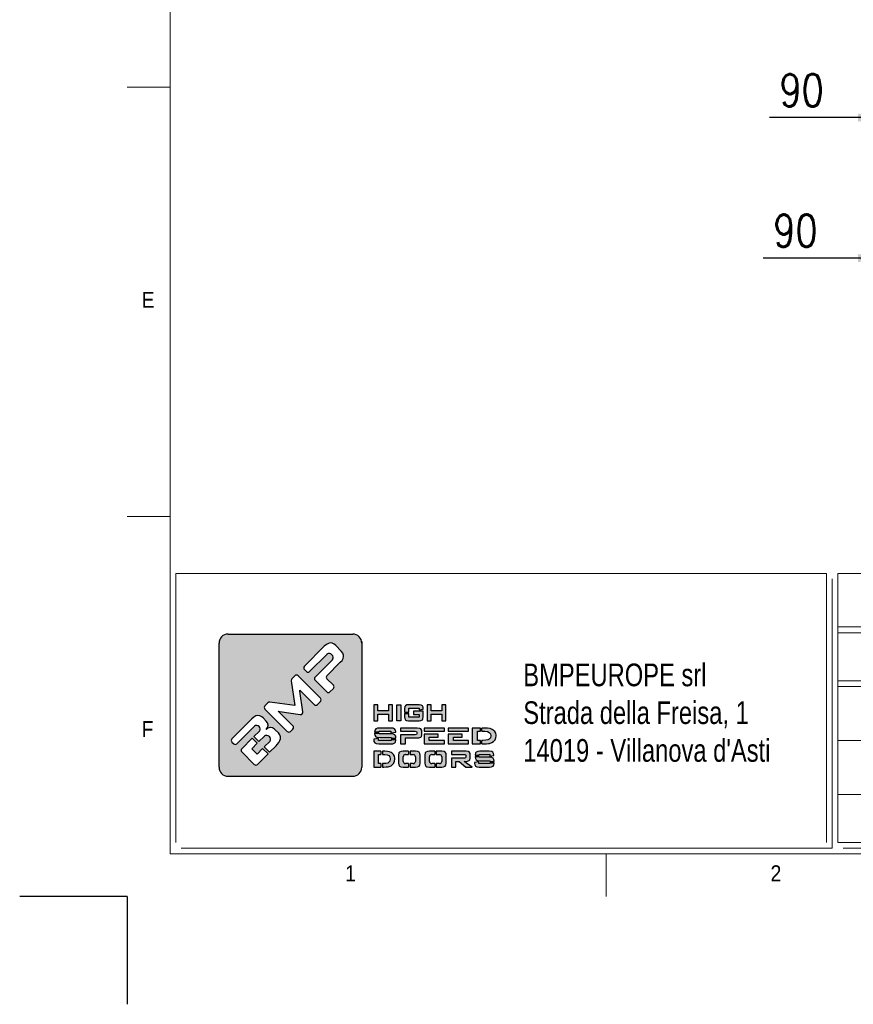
# Model space of a CAD drawing. Header units: millimetres. Extents: x 106533 to 120455, y 95328 to 100331.
# Tile 5 of 8: x 113495 to 115044, y 95329 to 97158. Entities that reach past the tile are written whole.
import ezdxf

# ---------------------------------------------------------------- set-up
doc = ezdxf.new("R2010")
doc.units = ezdxf.units.MM
doc.layers.add('FORMAT', color=7, linetype='Continuous')
doc.styles.add('Compilazione 1', font='romans.shx', dxfattribs={"width": 0.75, "height": 480})
doc.styles.add('NYIP', font='romans.shx', dxfattribs={"width": 0.8})
doc.styles.add('SLDTEXTSTYLE0', font='GOTHIC.TTF', dxfattribs={"width": 0.913})
doc.dimstyles.new('STANDARD35', dxfattribs={"dimscale": 35, "dimtxt": 2, "dimasz": 1.5, "dimexe": 1, "dimexo": 1, "dimgap": 0.7, "dimtad": 1, "dimdec": 0, "dimdsep": 46, "dimtxsty": 'NYIP', "dimcen": 0, "dimclrd": 1, "dimclre": 1, "dimclrt": 2, "dimadec": 0, "dimazin": 0, "dimtfac": 1, "dimtdec": 0, "dimtix": 1, "dimtmove": 0, "dimatfit": 3, "dimfxl": 0, "dimtvp": 1, "dimtolj": 1, "dimtzin": 0, "dimarcsym": 0})

# ---------------------------------------------------------------- blocks, each defined once
blk = doc.blocks.new('A$C7C9C4F3F')
at = {"color": 7, "lineweight": 5}
blk.add_line((0, 1765.8), (199.3, 1765.8), dxfattribs=at)
at = {"layer": 'FORMAT', "color": 7, "lineweight": 5}
for p, q in [((199.3, 11304.4), (199.3, 199.3)), ((0, 3758.8), (199.3, 3758.8)), ((199.3, 199.3), (16199.3, 199.3)), ((2224.2, 0), (2224.2, 199.3))]:
    blk.add_line(p, q, dxfattribs=at)
at = {"color": 7, "lineweight": 5, "char_height": 73.8, "attachment_point": 1, "style": 'SLDTEXTSTYLE0'}
for s, insert in [('E', (66.4, 2808)), ('1', (1011.8, 145.3)), ('2', (2988.2, 145.3))]:
    blk.add_mtext(s, dxfattribs=dict(at, insert=insert))
at = {"layer": 'FORMAT', "color": 7, "lineweight": 5, "insert": (66.4, 815), "char_height": 73.8, "attachment_point": 1, "style": 'SLDTEXTSTYLE0'}
blk.add_mtext('F', dxfattribs=at)
blk = doc.blocks.new('*D314')
at = {"color": 7, "lineweight": -2}
for p, q in [((115098.2, 97178.2), (115098.2, 96946.2)), ((115188.2, 97178.2), (115188.2, 96946.2)), ((115098.2, 96976.2), (114888.5, 96976.2)), ((115053.2, 96976.2), (115008.2, 96976.2)), ((115098.2, 96976.2), (115188.2, 96976.2)), ((115233.2, 96976.2), (115278.2, 96976.2))]:
    blk.add_line(p, q, dxfattribs=at)
at = {"color": 7}
for points in [[(115053.2, 96968.7), (115053.2, 96983.7), (115098.2, 96976.2)], [(115233.2, 96983.7), (115233.2, 96968.7), (115188.2, 96976.2)]]:
    blk.add_solid(points, dxfattribs=at)
at = {"layer": 'Defpoints', "color": 0}
for p in [(115098.2, 97208.2), (115188.2, 97208.2), (115188.2, 96976.2)]:
    blk.add_point(p, dxfattribs=at)
at = {"color": 7, "lineweight": 0, "insert": (114948.4, 97027.2), "char_height": 60, "attachment_point": 5, "style": 'NYIP'}
blk.add_mtext('\\A1;90', dxfattribs=at)
blk = doc.blocks.new('*D324')
at = {"color": 7, "lineweight": -2}
for p, q in [((115098.2, 96614.8), (115098.2, 96745.3)), ((115188.2, 96602.8), (115188.2, 96745.3)), ((115098.2, 96715.3), (114877.1, 96715.3)), ((115053.2, 96715.3), (115008.2, 96715.3)), ((115188.2, 96715.3), (115098.2, 96715.3)), ((115233.2, 96715.3), (115278.2, 96715.3))]:
    blk.add_line(p, q, dxfattribs=at)
at = {"color": 7}
for points in [[(115053.2, 96707.8), (115053.2, 96722.8), (115098.2, 96715.3)], [(115233.2, 96722.8), (115233.2, 96707.8), (115188.2, 96715.3)]]:
    blk.add_solid(points, dxfattribs=at)
at = {"layer": 'Defpoints', "color": 0}
for p in [(115098.2, 96715.3), (115098.2, 96584.8), (115188.2, 96572.8)]:
    blk.add_point(p, dxfattribs=at)
at = {"color": 7, "lineweight": 0, "insert": (114936.9, 96766.3), "char_height": 60, "attachment_point": 5, "style": 'NYIP'}
blk.add_mtext('\\A1;90', dxfattribs=at)

msp = doc.modelspace()

# ---------------------------------------------------------------- hatches: boundary and pattern name
at = {"linetype": 'Continuous'}
h = msp.add_hatch(color=256, dxfattribs=at)
h.set_gradient(color1=(8, 89, 3), color2=(8, 89, 2), one_color=1)
h.paths.add_polyline_path([(114131.1, 95769.6), (114131.1, 96000.1, 0.414214), (114114.3, 96016.9), (113882.6, 96016.9, 0.414214), (113865.8, 96000.1), (113865.8, 95769.6, 0.414214), (113882.6, 95752.7), (114114.3, 95752.7, 0.414214)])
h.paths.add_polyline_path([(114188.4, 95856.1), (114188.4, 95885.6), (114180.7, 95885.6), (114180.7, 95874.6), (114161.2, 95874.6), (114161.2, 95885.6), (114153.4, 95885.6), (114153.4, 95856.1), (114161.2, 95856.1), (114161.2, 95868.3), (114180.7, 95868.3), (114180.7, 95856.1)])
h.paths.add_polyline_path([(114203.9, 95856.1), (114203.9, 95885.6), (114196.2, 95885.6), (114196.2, 95856.1)])
h.paths.add_polyline_path([(114218.3, 95862.6), (114218.3, 95869.7), (114210.6, 95869.7), (114210.6, 95863.4), (114210.9, 95860.4), (114212.2, 95857.7), (114214.1, 95856.6), (114218.2, 95856.1), (114237.7, 95856.1), (114241, 95856.4), (114243.7, 95857.7), (114244.7, 95859.4), (114245.3, 95863.4), (114245.3, 95873.7), (114227, 95873.7), (114227, 95867.8), (114237.8, 95867.8), (114237.8, 95862.6)])
h.paths.add_polyline_path([(114245.3, 95878.6), (114245.1, 95881.2), (114243.7, 95884), (114241.7, 95885), (114237.7, 95885.6), (114218.2, 95885.6), (114214.9, 95885.3), (114212.2, 95884), (114211.1, 95882.3), (114210.6, 95878.3), (114210.6, 95872.2), (114218.3, 95872.2), (114218.3, 95879.4), (114237.8, 95879.4), (114237.8, 95876.3), (114245.3, 95877.5)])
h.paths.add_polyline_path([(114260.3, 95874.6), (114260.3, 95885.6), (114252.5, 95885.6), (114252.5, 95856.1), (114260.3, 95856.1), (114260.3, 95868.3), (114279.8, 95868.3), (114279.8, 95856.1), (114287.5, 95856.1), (114287.5, 95885.6), (114279.8, 95885.6), (114279.8, 95874.6)])
h.paths.add_polyline_path([(114193.7, 95838.2), (114191.9, 95841), (114189.6, 95842), (114184.5, 95842.5), (114164.4, 95842.5), (114160.3, 95842.2), (114157, 95840.9), (114155.7, 95839.2), (114154.9, 95835.3), (114154.9, 95835.2), (114163.5, 95835.2), (114163.5, 95836.4), (114185.3, 95836.4), (114185.3, 95833.3), (114194.1, 95834.7), (114194.1, 95835.7)])
h.paths.add_polyline_path([(114192.4, 95829.9), (114190, 95830.9), (114185, 95831.4), (114163.5, 95831.4), (114163.5, 95832.7), (114154.9, 95832.7), (114154.9, 95832.1), (114155.3, 95829.2), (114157, 95826.4), (114159.3, 95825.4), (114164.4, 95824.9), (114185.8, 95824.9), (114185.8, 95823.4), (114194.4, 95823.4), (114194.4, 95824.2), (114194.1, 95827.1)])
h.paths.add_polyline_path([(114193.7, 95816.4), (114194.4, 95820.3), (114194.4, 95820.9), (114185.8, 95820.9), (114185.8, 95819.5), (114162.2, 95819.5), (114162.2, 95822.8), (114153.4, 95821.5), (114153.4, 95820.3), (114153.8, 95817.4), (114155.5, 95814.7), (114157.9, 95813.6), (114163, 95813), (114185, 95813), (114189, 95813.4), (114192.4, 95814.7)])
h.paths.add_polyline_path([(114212.6, 95813), (114212.6, 95824.1), (114234.1, 95824.1), (114237, 95824.3), (114240.7, 95825.6), (114241.8, 95826.6), (114242.9, 95830.1), (114242.9, 95836.4), (114242.7, 95838.1), (114240.7, 95841.1), (114239, 95841.9), (114234.1, 95842.5), (114203.2, 95842.5), (114203.2, 95836.5), (114230.4, 95836.5), (114232.9, 95836.2), (114233.5, 95834.8), (114233.5, 95831.8), (114232.9, 95830.5), (114230.4, 95830.1), (114203.2, 95830.1), (114203.2, 95813)])
h.paths.add_polyline_path([(114285, 95813), (114285, 95819.5), (114256.6, 95819.5), (114256.6, 95825.5), (114273, 95825.5), (114273, 95831.3), (114247, 95831.3), (114247, 95813)])
h.paths.add_polyline_path([(114329.7, 95813), (114329.7, 95819.5), (114301.3, 95819.5), (114301.3, 95825.5), (114317.6, 95825.5), (114317.6, 95831.3), (114291.6, 95831.3), (114291.6, 95813)])
h.paths.add_polyline_path([(114351.7, 95813), (114351.7, 95819.5), (114346, 95819.5), (114346, 95836.4), (114351.7, 95836.4), (114351.7, 95842.5), (114336.3, 95842.5), (114336.3, 95813)])
h.paths.add_polyline_path([(114372.6, 95815.3), (114376, 95817.6), (114378.7, 95820.6), (114378.9, 95820.8), (114380.3, 95824.2), (114380.8, 95827.9), (114380.7, 95829.4), (114379.9, 95833.1), (114378.1, 95836.2), (114375.3, 95838.7), (114373.2, 95839.9), (114369.4, 95841.4), (114364.9, 95842.2), (114359.9, 95842.5), (114354.2, 95842.5), (114354.2, 95836.4), (114359.9, 95836.4), (114364.6, 95835.9), (114368.1, 95834.3), (114370.1, 95831.8), (114370.9, 95828.1), (114370.9, 95827.7), (114370, 95824), (114367.6, 95821.5), (114365.6, 95820.6), (114361.5, 95819.7), (114356, 95819.5), (114354.2, 95819.5), (114354.2, 95813), (114357.7, 95813), (114362.6, 95813.2), (114366.7, 95813.6), (114368.6, 95814)])
h.paths.add_polyline_path([(114329.3, 95836.6), (114329.3, 95842.5), (114291.6, 95842.5), (114291.6, 95836.6)])
h.paths.add_polyline_path([(114284.6, 95836.6), (114284.6, 95842.5), (114247, 95842.5), (114247, 95836.6)])
h.paths.add_polyline_path([(114166.8, 95793.2), (114166.8, 95799.4), (114153.4, 95799.4), (114153.4, 95770), (114166.8, 95770), (114166.8, 95776.4), (114162, 95776.4), (114162, 95793.2)])
h.paths.add_polyline_path([(114182.6, 95798.3), (114178.7, 95799.1), (114174.2, 95799.4), (114169.4, 95799.4), (114169.4, 95793.2), (114174.2, 95793.2), (114178.3, 95792.7), (114181.5, 95791.2), (114183.2, 95788.7), (114183.9, 95785), (114183.9, 95784.7), (114183.1, 95780.9), (114180.9, 95778.4), (114179.2, 95777.5), (114175.6, 95776.7), (114170.7, 95776.4), (114169.4, 95776.4), (114169.4, 95770), (114172.3, 95770), (114176.6, 95770.1), (114180.2, 95770.5), (114181.8, 95770.8), (114185.4, 95772.2), (114188.4, 95774.5), (114190.7, 95777.4), (114190.9, 95777.8), (114192.2, 95781.1), (114192.6, 95784.8), (114192.6, 95786.3), (114191.8, 95789.9), (114190.2, 95793), (114187.8, 95795.6), (114185.9, 95796.9)])
h.paths.add_polyline_path([(114218.2, 95793.2), (114218.2, 95799.4), (114208, 95799.4), (114204.4, 95799.1), (114201.4, 95797.8), (114200.2, 95796.1), (114199.6, 95792.1), (114199.6, 95777.2), (114199.9, 95774.3), (114201.4, 95771.5), (114203.5, 95770.5), (114208, 95770), (114218.2, 95770), (114218.2, 95776.4), (114212.3, 95776.4, -0.414214), (114208.1, 95780.6), (114208.1, 95789, -0.414214), (114212.3, 95793.2)])
h.paths.add_polyline_path([(114239, 95795.1), (114237.5, 95797.8), (114235.4, 95798.9), (114230.9, 95799.4), (114220.7, 95799.4), (114220.7, 95793.2), (114226.6, 95793.2, -0.414214), (114230.8, 95789), (114230.8, 95780.6, -0.414214), (114226.6, 95776.4), (114220.7, 95776.4), (114220.7, 95770), (114230.9, 95770), (114234.5, 95770.2), (114237.5, 95771.5), (114238.7, 95773.2), (114239.3, 95777.2), (114239.3, 95792.1)])
h.paths.add_polyline_path([(114266.9, 95793.2), (114266.9, 95799.4), (114256.7, 95799.4), (114253.1, 95799.1), (114250.1, 95797.8), (114249, 95796.1), (114248.3, 95792.1), (114248.3, 95777.2), (114248.6, 95774.3), (114250.1, 95771.5), (114252.2, 95770.5), (114256.7, 95770), (114266.9, 95770), (114266.9, 95776.4), (114261, 95776.4, -0.414214), (114256.8, 95780.6), (114256.8, 95789, -0.414214), (114261, 95793.2)])
h.paths.add_polyline_path([(114287.7, 95795.1), (114286.2, 95797.8), (114284.1, 95798.9), (114279.6, 95799.4), (114269.5, 95799.4), (114269.5, 95793.2), (114275.4, 95793.2, -0.414214), (114279.6, 95789), (114279.6, 95780.6, -0.414214), (114275.4, 95776.4), (114269.5, 95776.4), (114269.5, 95770), (114279.6, 95770), (114283.2, 95770.2), (114286.2, 95771.5), (114287.4, 95773.2), (114288, 95777.2), (114288, 95792.1)])
h.paths.add_polyline_path([(114332.5, 95795.1), (114330.8, 95798), (114329.2, 95798.8), (114325, 95799.4), (114297.7, 95799.4), (114297.7, 95793.4), (114321.8, 95793.4), (114323.9, 95793), (114324.5, 95791.7), (114324.5, 95788.3), (114323.9, 95786.9), (114321.8, 95786.6), (114297.7, 95786.6), (114297.7, 95770), (114306.1, 95770), (114306.1, 95780.6), (114312.1, 95780.6), (114324.7, 95770), (114336, 95770), (114321.6, 95780.6), (114325, 95780.6), (114327.5, 95780.8), (114330.8, 95782.1), (114331.7, 95783.1), (114332.6, 95786.7), (114332.6, 95793.4)])
h.paths.add_polyline_path([(114349.5, 95792.1), (114349.5, 95793.4), (114368.8, 95793.4), (114368.8, 95790.1), (114376.4, 95791.6), (114376.4, 95792.6), (114376.1, 95795.1), (114374.6, 95797.8), (114372.5, 95798.9), (114368.1, 95799.4), (114350.3, 95799.4), (114346.7, 95799.1), (114343.8, 95797.8), (114342.6, 95796.1), (114342, 95792.1), (114342, 95792.1)])
h.paths.add_polyline_path([(114372.9, 95787.8), (114368.4, 95788.4), (114349.5, 95788.4), (114349.5, 95789.6), (114342, 95789.6), (114342, 95789), (114342.3, 95786.1), (114343.8, 95783.4), (114345.8, 95782.3), (114350.3, 95781.7), (114369.2, 95781.7), (114369.2, 95780.3), (114376.8, 95780.3), (114376.8, 95781.1), (114376.5, 95784), (114375, 95786.7)])
h.paths.add_polyline_path([(114376.2, 95773.2), (114376.8, 95777.2), (114376.8, 95777.8), (114369.2, 95777.8), (114369.2, 95776.4), (114348.4, 95776.4), (114348.4, 95779.7), (114340.7, 95778.4), (114340.7, 95777.2), (114341, 95774.3), (114342.5, 95771.5), (114344.6, 95770.5), (114349.1, 95770), (114368.4, 95770), (114372, 95770.2), (114375, 95771.5)])
h.paths.add_polyline_path([(113889.8, 95822.5), (113927, 95859.6), (113930.8, 95862.9), (113934.4, 95864.9), (113937.9, 95865.8), (113941.7, 95865.3), (113945.4, 95863.3), (113948, 95861.1), (113953.6, 95855.5), (113956.1, 95851.9), (113957.1, 95848), (113957.2, 95847.3), (113956.2, 95843.3), (113953.5, 95840), (113956.7, 95842.5), (113960.7, 95843.5), (113961.5, 95843.5), (113965.5, 95842.7), (113969.1, 95840.5), (113970.4, 95839.3), (113976.3, 95833.5), (113979, 95829.9), (113980.2, 95826.1), (113980, 95822.4), (113978.9, 95819), (113976.9, 95815.4), (113974.1, 95811.7), (113971.7, 95809.2), (113959.9, 95797.4), (113949.9, 95807.4), (113960.1, 95817.6, 0.86713), (113950.2, 95827.5), (113940, 95817.3), (113930.6, 95826.6), (113940.8, 95836.8, 0.88875), (113931.7, 95845.9), (113899, 95813.2, -0.414214), (113893.1, 95813.2), (113889.8, 95816.5, -0.414088)], flags=16)
h.paths.add_polyline_path([(113951, 95883.7), (113956.5, 95889.2, -0.234445), (113960.1, 95890.4), (114006.8, 95884.1), (114000.1, 95930.4, -0.236379), (114001.3, 95934), (114006.8, 95939.5, -0.414214), (114012.7, 95939.5), (114054.3, 95897.8, -0.414214), (114054.3, 95891.9), (114048.6, 95886.1, -0.414418), (114042.6, 95886.1), (114016.4, 95912.3), (114015.7, 95913.1), (114016.2, 95911), (114021.6, 95872.6, -0.235808), (114020.4, 95869), (114020.4, 95869, -0.236783), (114016.8, 95867.8), (113978.8, 95873.3), (113975.8, 95873.7), (113976.9, 95872.8), (114003.1, 95846.6, -0.414214), (114003.1, 95840.6), (113998.6, 95836.1, -0.414214), (113992.7, 95836.1), (113951, 95877.7, -0.413615)], flags=16)
h.paths.add_polyline_path([(113908.1, 95804.1), (113927.7, 95823.6), (113937, 95814.3), (113926.8, 95804.1), (113936.7, 95794.2), (113946.9, 95804.4), (113956.9, 95794.4), (113937.4, 95774.8, -0.414499), (113931.4, 95774.8), (113908.1, 95798.2, -0.414214)], flags=16)
h.paths.add_polyline_path([(114024.4, 95957.1), (114061.5, 95994.3), (114065.3, 95997.5), (114069, 95999.6), (114072.4, 96000.5), (114076.1, 96000), (114079.9, 95998), (114082.6, 95995.8), (114092.7, 95985.5), (114095.8, 95981.8), (114097.2, 95978), (114097.4, 95975.4), (114096.5, 95971.9), (114094.4, 95968.2), (114091.2, 95964.5), (114066.4, 95939.7, 0.413999), (114066.4, 95933.7), (114078.3, 95921.8, -0.413728), (114078.3, 95915.9), (114072, 95909.5, -0.414825), (114066, 95909.5), (114044.4, 95931.1, -0.414214), (114044.4, 95937), (114076.8, 95969.4, 0.75715), (114066.4, 95979.8), (114034.1, 95947.4, -0.414295), (114028.1, 95947.4), (114024.4, 95951.2, -0.414088)], flags=16)

# ---------------------------------------------------------------- linework, layer by layer
at = {"lineweight": 5}
for p, q in [((113785.4, 96129.6), (114994.7, 96129.6)), ((113785.4, 96129.6), (113785.4, 95629.6)), ((114994.7, 96129.6), (114994.7, 95629.6)), ((115015.4, 96129.6), (117574.6, 96129.6)), ((115015.4, 96129.6), (115015.4, 95629.6)), ((115005, 96119.3), (115005, 95619.3)), ((115015.4, 96030.3), (117574.6, 96030.3)), ((115015.4, 96019.3), (117574.6, 96019.3)), ((115015.4, 95930.3), (117574.6, 95930.3)), ((115015.4, 95919.3), (117574.6, 95919.3)), ((115015.4, 95819.3), (117574.6, 95819.3)), ((115015.4, 95719.3), (117574.6, 95719.3)), ((113795.7, 95619.3), (115005, 95619.3)), ((115015.4, 95629.6), (117574.6, 95629.6)), ((115025.7, 95619.3), (117584.9, 95619.3))]:
    msp.add_line(p, q, dxfattribs=at)
for p, q in [((113882.6, 96016.9), (114114.3, 96016.9)), ((113865.8, 95769.6), (113865.8, 96000.1)), ((114065.3, 95997.5), (114061.5, 95994.3)), ((114069, 95999.6), (114065.3, 95997.5)), ((114072.4, 96000.5), (114069, 95999.6)), ((114076.1, 96000), (114072.4, 96000.5)), ((114079.9, 95998), (114076.1, 96000)), ((114082.6, 95995.8), (114079.9, 95998)), ((114061.5, 95994.3), (114024.4, 95957.1)), ((114034.1, 95947.4), (114066.5, 95979.8)), ((114092.7, 95985.5), (114082.6, 95995.8)), ((114095.8, 95981.8), (114092.7, 95985.5)), ((114097.2, 95978), (114095.8, 95981.8)), ((114076.8, 95969.4), (114044.4, 95937)), ((114066.4, 95939.7), (114091.2, 95964.5)), ((114091.2, 95964.5), (114094.4, 95968.2)), ((114094.4, 95968.2), (114096.5, 95971.9)), ((114096.5, 95971.9), (114097.4, 95975.4)), ((114097.4, 95975.4), (114097.2, 95978)), ((114024.4, 95951.2), (114028.1, 95947.4)), ((114000.1, 95930.4), (114006.8, 95884.1)), ((114006.8, 95939.5), (114001.3, 95934)), ((114054.3, 95897.8), (114012.7, 95939.5)), ((114044.4, 95931.1), (114066, 95909.5)), ((114078.3, 95921.8), (114066.4, 95933.7)), ((114016.2, 95911), (114015.7, 95913.1)), ((114015.7, 95913.1), (114016.4, 95912.3)), ((114021.6, 95872.6), (114016.2, 95911)), ((114016.4, 95912.3), (114042.6, 95886.1)), ((114072, 95909.5), (114078.3, 95915.9)), ((113956.5, 95889.2), (113951, 95883.7)), ((114006.8, 95884.1), (113960.1, 95890.4)), ((114048.6, 95886.1), (114054.3, 95891.9)), ((113951, 95877.7), (113992.7, 95836.1)), ((113976.9, 95872.8), (113975.8, 95873.7)), ((113975.8, 95873.7), (113978.8, 95873.3)), ((114003.1, 95846.6), (113976.9, 95872.8)), ((113978.8, 95873.3), (114016.8, 95867.8)), ((114020.4, 95869), (114020.4, 95869)), ((114161.2, 95885.6), (114153.4, 95885.6)), ((114153.4, 95885.6), (114153.4, 95856.1)), ((114161.2, 95874.6), (114161.2, 95885.6)), ((114180.7, 95874.6), (114161.2, 95874.6)), ((114188.4, 95885.6), (114180.7, 95885.6)), ((114180.7, 95885.6), (114180.7, 95874.6)), ((114188.4, 95856.1), (114188.4, 95885.6)), ((114196.2, 95856.1), (114196.2, 95885.6)), ((114196.2, 95885.6), (114203.9, 95885.6)), ((114203.9, 95885.6), (114203.9, 95856.1)), ((114211.1, 95882.3), (114210.6, 95878.3)), ((114210.6, 95878.3), (114210.6, 95872.2)), ((114210.6, 95872.2), (114218.3, 95872.2)), ((114210.6, 95869.7), (114210.6, 95863.4)), ((114210.6, 95869.7), (114218.3, 95869.7)), ((114212.2, 95884), (114211.1, 95882.3)), ((114214.9, 95885.3), (114212.2, 95884)), ((114218.2, 95885.6), (114214.9, 95885.3)), ((114237.7, 95885.6), (114218.2, 95885.6)), ((114218.3, 95872.2), (114218.3, 95879.4)), ((114218.3, 95879.4), (114237.8, 95879.4)), ((114218.3, 95862.6), (114218.3, 95869.7)), ((114245.3, 95873.7), (114227, 95873.7)), ((114227, 95873.7), (114227, 95867.8)), ((114241.7, 95885), (114237.7, 95885.6)), ((114237.8, 95879.4), (114237.8, 95876.3)), ((114237.8, 95876.3), (114245.3, 95877.5)), ((114243.7, 95884), (114241.7, 95885)), ((114245.1, 95881.2), (114243.7, 95884)), ((114245.3, 95878.6), (114245.1, 95881.2)), ((114245.3, 95877.5), (114245.3, 95878.6)), ((114245.3, 95863.4), (114245.3, 95873.7)), ((114260.3, 95885.6), (114252.5, 95885.6)), ((114252.5, 95885.6), (114252.5, 95856.1)), ((114260.3, 95874.6), (114260.3, 95885.6)), ((114279.8, 95874.6), (114260.3, 95874.6)), ((114287.5, 95885.6), (114279.8, 95885.6)), ((114279.8, 95885.6), (114279.8, 95874.6)), ((114287.5, 95856.1), (114287.5, 95885.6)), ((113927, 95859.6), (113889.8, 95822.5)), ((113930.8, 95862.9), (113927, 95859.6)), ((113934.4, 95864.9), (113930.8, 95862.9)), ((113937.9, 95865.8), (113934.4, 95864.9)), ((113941.7, 95865.3), (113937.9, 95865.8)), ((113945.4, 95863.3), (113941.7, 95865.3)), ((113948, 95861.1), (113945.4, 95863.3)), ((113953.6, 95855.5), (113948, 95861.1)), ((113956.1, 95851.9), (113953.6, 95855.5)), ((113957.1, 95848), (113956.1, 95851.9)), ((114153.4, 95856.1), (114161.2, 95856.1)), ((114161.2, 95856.1), (114161.2, 95868.3)), ((114161.2, 95868.3), (114180.7, 95868.3)), ((114180.7, 95868.3), (114180.7, 95856.1)), ((114180.7, 95856.1), (114188.4, 95856.1)), ((114203.9, 95856.1), (114196.2, 95856.1)), ((114196.2, 95856.1), (114196.2, 95856.1)), ((114210.6, 95863.4), (114210.9, 95860.4)), ((114210.9, 95860.4), (114212.2, 95857.7)), ((114212.2, 95857.7), (114214.1, 95856.6)), ((114214.1, 95856.6), (114218.2, 95856.1)), ((114218.2, 95856.1), (114237.7, 95856.1)), ((114237.8, 95862.6), (114218.3, 95862.6)), ((114227, 95867.8), (114237.8, 95867.8)), ((114237.7, 95856.1), (114241, 95856.4)), ((114237.8, 95867.8), (114237.8, 95862.6)), ((114241, 95856.4), (114243.7, 95857.7)), ((114243.7, 95857.7), (114244.7, 95859.4)), ((114244.7, 95859.4), (114245.3, 95863.4)), ((114252.5, 95856.1), (114260.3, 95856.1)), ((114260.3, 95856.1), (114260.3, 95868.3)), ((114260.3, 95868.3), (114279.8, 95868.3)), ((114279.8, 95868.3), (114279.8, 95856.1)), ((114279.8, 95856.1), (114287.5, 95856.1)), ((113899, 95813.2), (113931.8, 95845.9)), ((113940.8, 95836.8), (113930.6, 95826.6)), ((113956.2, 95843.3), (113953.4, 95839.9)), ((113953.4, 95839.9), (113956.2, 95843.3)), ((113956.7, 95842.5), (113953.4, 95839.9)), ((113953.4, 95839.9), (113953.5, 95840)), ((113953.5, 95840), (113956.2, 95843.3)), ((113956.2, 95843.3), (113957.2, 95847.3)), ((113960.7, 95843.5), (113956.7, 95842.5)), ((113957.2, 95847.3), (113957.1, 95848)), ((113961.5, 95843.5), (113960.7, 95843.5)), ((113965.5, 95842.7), (113961.5, 95843.5)), ((113969.1, 95840.5), (113965.5, 95842.7)), ((113970.4, 95839.3), (113969.1, 95840.5)), ((113976.3, 95833.5), (113970.4, 95839.3)), ((113979, 95829.9), (113976.3, 95833.5)), ((113998.6, 95836.1), (114003.1, 95840.6)), ((114155.7, 95839.2), (114154.9, 95835.3)), ((114154.9, 95835.3), (114154.9, 95835.2)), ((114154.9, 95835.2), (114163.5, 95835.2)), ((114154.9, 95832.7), (114154.9, 95832.1)), ((114154.9, 95832.7), (114163.5, 95832.7)), ((114154.9, 95832.1), (114155.3, 95829.2)), ((114157, 95840.9), (114155.7, 95839.2)), ((114160.3, 95842.2), (114157, 95840.9)), ((114164.4, 95842.5), (114160.3, 95842.2)), ((114163.5, 95835.2), (114163.5, 95836.4)), ((114163.5, 95836.4), (114185.3, 95836.4)), ((114163.5, 95831.4), (114163.5, 95832.7)), ((114184.5, 95842.5), (114164.4, 95842.5)), ((114189.6, 95842), (114184.5, 95842.5)), ((114185.3, 95836.4), (114185.3, 95833.3)), ((114185.3, 95833.3), (114194.1, 95834.7)), ((114191.9, 95841), (114189.6, 95842)), ((114193.7, 95838.2), (114191.9, 95841)), ((114194.1, 95835.7), (114193.7, 95838.2)), ((114194.1, 95834.7), (114194.1, 95835.7)), ((114234.1, 95842.5), (114203.2, 95842.5)), ((114203.2, 95842.5), (114203.2, 95836.5)), ((114203.2, 95836.5), (114230.4, 95836.5)), ((114230.4, 95836.5), (114232.9, 95836.2)), ((114232.9, 95836.2), (114233.5, 95834.8)), ((114233.5, 95834.8), (114233.5, 95831.8)), ((114239, 95841.9), (114234.1, 95842.5)), ((114240.7, 95841.1), (114239, 95841.9)), ((114242.7, 95838.1), (114240.7, 95841.1)), ((114242.9, 95836.4), (114242.7, 95838.1)), ((114242.9, 95830.1), (114242.9, 95836.4)), ((114284.6, 95842.5), (114247, 95842.5)), ((114247, 95842.5), (114247, 95836.6)), ((114247, 95836.6), (114284.6, 95836.6)), ((114284.6, 95836.6), (114284.6, 95842.5)), ((114329.3, 95842.5), (114291.6, 95842.5)), ((114291.6, 95842.5), (114291.6, 95836.6)), ((114291.6, 95836.6), (114329.3, 95836.6)), ((114329.3, 95836.6), (114329.3, 95842.5)), ((114351.7, 95842.5), (114336.3, 95842.5)), ((114336.3, 95842.5), (114336.3, 95813)), ((114346, 95819.5), (114346, 95836.4)), ((114346, 95836.4), (114351.7, 95836.4)), ((114351.7, 95836.4), (114351.7, 95842.5)), ((114359.9, 95842.5), (114354.2, 95842.5)), ((114354.2, 95836.4), (114354.2, 95842.5)), ((114354.2, 95836.4), (114359.9, 95836.4)), ((114364.9, 95842.2), (114359.9, 95842.5)), ((114359.9, 95836.4), (114364.6, 95835.9)), ((114364.6, 95835.9), (114368.1, 95834.3)), ((114369.4, 95841.4), (114364.9, 95842.2)), ((114368.1, 95834.3), (114370.1, 95831.8)), ((114373.2, 95839.9), (114369.4, 95841.4)), ((114375.3, 95838.7), (114373.2, 95839.9)), ((114378.1, 95836.2), (114375.3, 95838.7)), ((114379.9, 95833.1), (114378.1, 95836.2)), ((114380.7, 95829.4), (114379.9, 95833.1)), ((113889.8, 95816.5), (113893.1, 95813.2)), ((113927.7, 95823.6), (113908.1, 95804.1)), ((113926.8, 95804.1), (113937, 95814.3)), ((113927.7, 95823.6), (113937, 95814.3)), ((113930.6, 95826.6), (113940, 95817.3)), ((113940, 95817.3), (113950.2, 95827.5)), ((113960.1, 95817.6), (113949.9, 95807.4)), ((113974.1, 95811.7), (113976.9, 95815.4)), ((113976.9, 95815.4), (113978.9, 95819)), ((113978.9, 95819), (113980, 95822.4)), ((113980.2, 95826.1), (113979, 95829.9)), ((113980, 95822.4), (113980.2, 95826.1)), ((114162.2, 95822.8), (114153.4, 95821.5)), ((114153.4, 95821.5), (114153.4, 95820.3)), ((114153.4, 95820.3), (114153.8, 95817.4)), ((114153.8, 95817.4), (114155.5, 95814.7)), ((114155.3, 95829.2), (114157, 95826.4)), ((114155.5, 95814.7), (114157.9, 95813.6)), ((114157, 95826.4), (114159.3, 95825.4)), ((114159.3, 95825.4), (114164.4, 95824.9)), ((114162.2, 95819.5), (114162.2, 95822.8)), ((114185.8, 95819.5), (114162.2, 95819.5)), ((114185, 95831.4), (114163.5, 95831.4)), ((114164.4, 95824.9), (114185.8, 95824.9)), ((114190, 95830.9), (114185, 95831.4)), ((114185.8, 95824.9), (114185.8, 95823.4)), ((114185.8, 95823.4), (114194.4, 95823.4)), ((114185.8, 95820.9), (114185.8, 95819.5)), ((114185.8, 95820.9), (114194.4, 95820.9)), ((114189, 95813.4), (114192.4, 95814.7)), ((114192.4, 95829.9), (114190, 95830.9)), ((114194.1, 95827.1), (114192.4, 95829.9)), ((114192.4, 95814.7), (114193.7, 95816.4)), ((114193.7, 95816.4), (114194.4, 95820.3)), ((114194.4, 95824.2), (114194.1, 95827.1)), ((114194.4, 95823.4), (114194.4, 95824.2)), ((114194.4, 95820.3), (114194.4, 95820.9)), ((114230.4, 95830.1), (114203.2, 95830.1)), ((114203.2, 95830.1), (114203.2, 95813)), ((114212.6, 95813), (114212.6, 95824.1)), ((114212.6, 95824.1), (114234.1, 95824.1)), ((114232.9, 95830.5), (114230.4, 95830.1)), ((114233.5, 95831.8), (114232.9, 95830.5)), ((114234.1, 95824.1), (114237, 95824.3)), ((114237, 95824.3), (114240.7, 95825.6)), ((114240.7, 95825.6), (114241.8, 95826.6)), ((114241.8, 95826.6), (114242.9, 95830.1)), ((114247, 95831.3), (114247, 95813)), ((114273, 95831.3), (114247, 95831.3)), ((114256.6, 95819.5), (114256.6, 95825.5)), ((114256.6, 95825.5), (114273, 95825.5)), ((114285, 95819.5), (114256.6, 95819.5)), ((114273, 95825.5), (114273, 95831.3)), ((114285, 95813), (114285, 95819.5)), ((114291.6, 95831.3), (114291.6, 95813)), ((114317.6, 95831.3), (114291.6, 95831.3)), ((114301.3, 95819.5), (114301.3, 95825.5)), ((114301.3, 95825.5), (114317.6, 95825.5)), ((114329.7, 95819.5), (114301.3, 95819.5)), ((114317.6, 95825.5), (114317.6, 95831.3)), ((114329.7, 95813), (114329.7, 95819.5)), ((114351.7, 95819.5), (114346, 95819.5)), ((114351.7, 95813), (114351.7, 95819.5)), ((114356, 95819.5), (114354.2, 95819.5)), ((114354.2, 95813), (114354.2, 95819.5)), ((114361.5, 95819.7), (114356, 95819.5)), ((114365.6, 95820.6), (114361.5, 95819.7)), ((114367.6, 95821.5), (114365.6, 95820.6)), ((114366.7, 95813.6), (114368.6, 95814)), ((114370, 95824), (114367.6, 95821.5)), ((114368.6, 95814), (114372.6, 95815.3)), ((114370.9, 95827.7), (114370, 95824)), ((114370.1, 95831.8), (114370.9, 95828.1)), ((114370.9, 95828.1), (114370.9, 95827.7)), ((114372.6, 95815.3), (114376, 95817.6)), ((114376, 95817.6), (114378.7, 95820.6)), ((114378.7, 95820.6), (114378.9, 95820.8)), ((114378.9, 95820.8), (114380.3, 95824.2)), ((114380.3, 95824.2), (114380.8, 95827.9)), ((114380.8, 95827.9), (114380.7, 95829.4)), ((113908.1, 95798.2), (113931.4, 95774.8)), ((113936.7, 95794.2), (113926.8, 95804.1)), ((113946.9, 95804.4), (113936.7, 95794.2)), ((113946.9, 95804.4), (113956.9, 95794.4)), ((113949.9, 95807.4), (113959.9, 95797.4)), ((113959.9, 95797.4), (113971.7, 95809.2)), ((113971.7, 95809.2), (113974.1, 95811.7)), ((114166.8, 95799.4), (114153.4, 95799.4)), ((114153.4, 95799.4), (114153.4, 95770)), ((114157.9, 95813.6), (114163, 95813)), ((114163, 95813), (114185, 95813)), ((114166.8, 95799.4), (114166.8, 95793.2)), ((114174.2, 95799.4), (114169.4, 95799.4)), ((114169.4, 95799.4), (114169.4, 95793.2)), ((114178.7, 95799.1), (114174.2, 95799.4)), ((114182.6, 95798.3), (114178.7, 95799.1)), ((114185.9, 95796.9), (114182.6, 95798.3)), ((114185, 95813), (114189, 95813.4)), ((114187.8, 95795.6), (114185.9, 95796.9)), ((114190.2, 95793), (114187.8, 95795.6)), ((114200.2, 95796.1), (114199.6, 95792.1)), ((114201.4, 95797.8), (114200.2, 95796.1)), ((114204.4, 95799.1), (114201.4, 95797.8)), ((114203.2, 95813), (114212.6, 95813)), ((114208, 95799.4), (114204.4, 95799.1)), ((114218.2, 95799.4), (114208, 95799.4)), ((114218.2, 95799.4), (114218.2, 95793.2)), ((114230.9, 95799.4), (114220.7, 95799.4)), ((114220.7, 95799.4), (114220.7, 95793.2)), ((114235.4, 95798.9), (114230.9, 95799.4)), ((114237.5, 95797.8), (114235.4, 95798.9)), ((114239, 95795.1), (114237.5, 95797.8)), ((114247, 95813), (114285, 95813)), ((114249, 95796.1), (114248.3, 95792.1)), ((114250.1, 95797.8), (114249, 95796.1)), ((114253.1, 95799.1), (114250.1, 95797.8)), ((114256.7, 95799.4), (114253.1, 95799.1)), ((114266.9, 95799.4), (114256.7, 95799.4)), ((114266.9, 95799.4), (114266.9, 95793.2)), ((114279.6, 95799.4), (114269.5, 95799.4)), ((114269.5, 95799.4), (114269.5, 95793.2)), ((114284.1, 95798.9), (114279.6, 95799.4)), ((114286.2, 95797.8), (114284.1, 95798.9)), ((114287.7, 95795.1), (114286.2, 95797.8)), ((114291.6, 95813), (114329.7, 95813)), ((114325, 95799.4), (114297.7, 95799.4)), ((114297.7, 95799.4), (114297.7, 95793.4)), ((114329.2, 95798.8), (114325, 95799.4)), ((114330.8, 95798), (114329.2, 95798.8)), ((114332.5, 95795.1), (114330.8, 95798)), ((114336.3, 95813), (114351.7, 95813)), ((114342.6, 95796.1), (114342, 95792.1)), ((114343.8, 95797.8), (114342.6, 95796.1)), ((114346.7, 95799.1), (114343.8, 95797.8)), ((114350.3, 95799.4), (114346.7, 95799.1)), ((114368.1, 95799.4), (114350.3, 95799.4)), ((114354.2, 95813), (114357.7, 95813)), ((114357.7, 95813), (114362.6, 95813.2)), ((114362.6, 95813.2), (114366.7, 95813.6)), ((114372.5, 95798.9), (114368.1, 95799.4)), ((114374.6, 95797.8), (114372.5, 95798.9)), ((114376.1, 95795.1), (114374.6, 95797.8)), ((113937.4, 95774.8), (113956.9, 95794.4)), ((114162, 95776.4), (114162, 95793.2)), ((114162, 95793.2), (114166.8, 95793.2)), ((114169.4, 95793.2), (114174.2, 95793.2)), ((114174.2, 95793.2), (114178.3, 95792.7)), ((114179.2, 95777.5), (114175.6, 95776.7)), ((114178.3, 95792.7), (114181.5, 95791.2)), ((114180.9, 95778.4), (114179.2, 95777.5)), ((114183.1, 95780.9), (114180.9, 95778.4)), ((114181.5, 95791.2), (114183.2, 95788.7)), ((114183.9, 95784.7), (114183.1, 95780.9)), ((114183.2, 95788.7), (114183.9, 95785)), ((114183.9, 95785), (114183.9, 95784.7)), ((114188.4, 95774.5), (114190.7, 95777.4)), ((114191.8, 95789.9), (114190.2, 95793)), ((114190.7, 95777.4), (114190.9, 95777.8)), ((114190.9, 95777.8), (114192.2, 95781.1)), ((114192.6, 95786.3), (114191.8, 95789.9)), ((114192.2, 95781.1), (114192.6, 95784.8)), ((114192.6, 95784.8), (114192.6, 95786.3)), ((114199.6, 95792.1), (114199.6, 95777.2)), ((114199.6, 95777.2), (114199.9, 95774.3)), ((114208.1, 95780.6), (114208.1, 95789)), ((114212.3, 95793.2), (114218.2, 95793.2)), ((114220.7, 95793.2), (114226.6, 95793.2)), ((114230.8, 95789), (114230.8, 95780.6)), ((114238.7, 95773.2), (114239.3, 95777.2)), ((114239.3, 95792.1), (114239, 95795.1)), ((114239.3, 95777.2), (114239.3, 95792.1)), ((114248.3, 95792.1), (114248.3, 95777.2)), ((114248.3, 95777.2), (114248.6, 95774.3)), ((114256.8, 95780.6), (114256.8, 95789)), ((114261, 95793.2), (114266.9, 95793.2)), ((114269.5, 95793.2), (114275.4, 95793.2)), ((114279.6, 95789), (114279.6, 95780.6)), ((114287.4, 95773.2), (114288, 95777.2)), ((114288, 95792.1), (114287.7, 95795.1)), ((114288, 95777.2), (114288, 95792.1)), ((114297.7, 95793.4), (114321.8, 95793.4)), ((114321.8, 95786.6), (114297.7, 95786.6)), ((114297.7, 95786.6), (114297.7, 95770)), ((114306.1, 95770), (114306.1, 95780.6)), ((114306.1, 95780.6), (114312.1, 95780.6)), ((114312.1, 95780.6), (114324.7, 95770)), ((114336, 95770), (114321.6, 95780.6)), ((114321.6, 95780.6), (114325, 95780.6)), ((114321.8, 95793.4), (114323.9, 95793)), ((114323.9, 95786.9), (114321.8, 95786.6)), ((114323.9, 95793), (114324.5, 95791.7)), ((114324.5, 95788.3), (114323.9, 95786.9)), ((114324.5, 95791.7), (114324.5, 95788.3)), ((114325, 95780.6), (114327.5, 95780.8)), ((114327.5, 95780.8), (114330.8, 95782.1)), ((114330.8, 95782.1), (114331.7, 95783.1)), ((114331.7, 95783.1), (114332.6, 95786.7)), ((114332.6, 95793.4), (114332.5, 95795.1)), ((114332.6, 95786.7), (114332.6, 95793.4)), ((114348.4, 95779.7), (114340.7, 95778.4)), ((114340.7, 95778.4), (114340.7, 95777.2)), ((114340.7, 95777.2), (114341, 95774.3)), ((114342, 95792.1), (114342, 95792.1)), ((114342, 95792.1), (114349.5, 95792.1)), ((114342, 95789.6), (114342, 95789)), ((114342, 95789.6), (114349.5, 95789.6)), ((114342, 95789), (114342.3, 95786.1)), ((114342.3, 95786.1), (114343.8, 95783.4)), ((114343.8, 95783.4), (114345.8, 95782.3)), ((114345.8, 95782.3), (114350.3, 95781.7)), ((114348.4, 95776.4), (114348.4, 95779.7)), ((114349.5, 95792.1), (114349.5, 95793.4)), ((114349.5, 95793.4), (114368.8, 95793.4)), ((114349.5, 95788.4), (114349.5, 95789.6)), ((114368.4, 95788.4), (114349.5, 95788.4)), ((114350.3, 95781.7), (114369.2, 95781.7)), ((114372.9, 95787.8), (114368.4, 95788.4)), ((114368.8, 95793.4), (114368.8, 95790.1)), ((114368.8, 95790.1), (114376.4, 95791.6)), ((114369.2, 95781.7), (114369.2, 95780.3)), ((114369.2, 95780.3), (114376.8, 95780.3)), ((114369.2, 95777.8), (114369.2, 95776.4)), ((114369.2, 95777.8), (114376.8, 95777.8)), ((114375, 95786.7), (114372.9, 95787.8)), ((114376.5, 95784), (114375, 95786.7)), ((114376.4, 95792.6), (114376.1, 95795.1)), ((114376.2, 95773.2), (114376.8, 95777.2)), ((114376.4, 95791.6), (114376.4, 95792.6)), ((114376.8, 95781.1), (114376.5, 95784)), ((114376.8, 95780.3), (114376.8, 95781.1)), ((114376.8, 95777.2), (114376.8, 95777.8)), ((114153.4, 95770), (114166.8, 95770)), ((114166.8, 95776.4), (114162, 95776.4)), ((114166.8, 95776.4), (114166.8, 95770)), ((114170.7, 95776.4), (114169.4, 95776.4)), ((114169.4, 95776.4), (114169.4, 95770)), ((114169.4, 95770), (114172.3, 95770)), ((114175.6, 95776.7), (114170.7, 95776.4)), ((114172.3, 95770), (114176.6, 95770.1)), ((114176.6, 95770.1), (114180.2, 95770.5)), ((114180.2, 95770.5), (114181.8, 95770.8)), ((114181.8, 95770.8), (114185.4, 95772.2)), ((114185.4, 95772.2), (114188.4, 95774.5)), ((114199.9, 95774.3), (114201.4, 95771.5)), ((114201.4, 95771.5), (114203.5, 95770.5)), ((114203.5, 95770.5), (114208, 95770)), ((114208, 95770), (114218.2, 95770)), ((114218.2, 95776.4), (114212.3, 95776.4)), ((114218.2, 95776.4), (114218.2, 95770)), ((114226.6, 95776.4), (114220.7, 95776.4)), ((114220.7, 95776.4), (114220.7, 95770)), ((114220.7, 95770), (114230.9, 95770)), ((114230.9, 95770), (114234.5, 95770.2)), ((114234.5, 95770.2), (114237.5, 95771.5)), ((114237.5, 95771.5), (114238.7, 95773.2)), ((114248.6, 95774.3), (114250.1, 95771.5)), ((114250.1, 95771.5), (114252.2, 95770.5)), ((114252.2, 95770.5), (114256.7, 95770)), ((114256.7, 95770), (114266.9, 95770)), ((114266.9, 95776.4), (114261, 95776.4)), ((114266.9, 95776.4), (114266.9, 95770)), ((114275.4, 95776.4), (114269.5, 95776.4)), ((114269.5, 95776.4), (114269.5, 95770)), ((114269.5, 95770), (114279.6, 95770)), ((114279.6, 95770), (114283.2, 95770.2)), ((114283.2, 95770.2), (114286.2, 95771.5)), ((114286.2, 95771.5), (114287.4, 95773.2)), ((114297.7, 95770), (114306.1, 95770)), ((114324.7, 95770), (114336, 95770)), ((114341, 95774.3), (114342.5, 95771.5)), ((114342.5, 95771.5), (114344.6, 95770.5)), ((114344.6, 95770.5), (114349.1, 95770)), ((114369.2, 95776.4), (114348.4, 95776.4)), ((114349.1, 95770), (114368.4, 95770)), ((114368.4, 95770), (114372, 95770.2)), ((114372, 95770.2), (114375, 95771.5)), ((114375, 95771.5), (114376.2, 95773.2)), ((114114.3, 95752.7), (113882.6, 95752.7))]:
    msp.add_line(p, q)
at = {"linetype": 'Continuous'}
msp.add_line((114131.1, 96003.4), (114131.1, 95769.6), dxfattribs=at)
at = {"color": 7}
for q in [(113495.4, 95529.3), (113695.4, 95329.3)]:
    msp.add_line((113695.4, 95529.3), q, dxfattribs=at)
for centre, radius, start, end in [((113882.6, 96000.1), 16.8, 90, 180), ((114114.3, 96000.1), 16.8, 0, 90), ((114070.2, 95973.2), 7.64, 330.7537, 119.2784), ((114027.4, 95954.1), 4.21, 135, 224.9755), ((114031.1, 95950.4), 4.21, 224.9755, 314.9915), ((114004.3, 95931), 4.21, 135, 188.1977), ((114009.7, 95936.5), 4.21, 45, 135), ((114047.4, 95934.1), 4.21, 134.9755, 224.9755), ((114069.3, 95936.7), 4.21, 135.042, 225), ((114069, 95912.5), 4.21, 224.9755, 315.095), ((114075.3, 95918.8), 4.21, 315.095, 45), ((113959.5, 95886.3), 4.21, 82.3395, 135.1172), ((114051.4, 95894.9), 4.21, 315, 45), ((113954, 95880.7), 4.21, 135.1172, 225), ((114017.4, 95871.9), 4.21, 261.7148, 315), ((114017.5, 95872), 4.21, 315, 8.0736), ((114045.6, 95889.1), 4.21, 224.96, 315), ((113935.8, 95840.8), 6.47, 321.7419, 128.2581), ((113995.6, 95839.1), 4.21, 225, 315), ((114000.1, 95843.6), 4.21, 315, 45), ((113892.8, 95819.5), 4.21, 135, 224.9755), ((113954.4, 95821.8), 7.08, 323.1909, 126.909), ((113896.1, 95816.2), 4.21, 224.9755, 314.9755), ((113911.1, 95801.1), 4.21, 134.9755, 224.9755), ((114212.3, 95789), 4.21, 90, 180), ((114212.3, 95780.6), 4.21, 180, 270), ((114226.6, 95789), 4.21, 0, 90), ((114226.6, 95780.6), 4.21, 270, 0), ((114261, 95789), 4.21, 90, 180), ((114261, 95780.6), 4.21, 180, 270), ((114275.4, 95789), 4.21, 0, 90), ((114275.4, 95780.6), 4.21, 270, 0), ((113882.6, 95769.6), 16.8, 180, 270), ((113934.4, 95777.8), 4.21, 224.9755, 315.0313), ((114114.3, 95769.6), 16.8, 270, 0)]:
    msp.add_arc(centre, radius, start, end)

# ---------------------------------------------------------------- block references
at = {"xscale": 0.4, "yscale": 0.4, "zscale": 0.4}
msp.add_blockref('A$C7C9C4F3F', (113695.4, 95529.3), dxfattribs=at)

# ---------------------------------------------------------------- texts
at = {"insert": (114431.2, 95962.2), "char_height": 42.075, "attachment_point": 1, "style": 'Compilazione 1'}
msp.add_mtext_dynamic_manual_height_columns("{\\fArial|b0|i0|c0|p0;BMPEUROPE srl\\P\\pxql;Strada della Freisa, 1\\P14019 - Villanova d'Asti}", width=1128.074, gutter_width=1474.6, heights=[777], dxfattribs=at)

# ---------------------------------------------------------------- dimensions: what is measured, and where the dimension line sits
at = {"color": 7, "lineweight": 0}
for base, p1, p2, picture, middle in [((115188.2, 96976.2), (115098.2, 97208.2), (115188.2, 97208.2), '*D314', (114948.4, 96976.2)), ((115098.2, 96715.3), (115188.2, 96572.8), (115098.2, 96584.8), '*D324', (114936.9, 96715.3))]:
    dim = msp.add_linear_dim(base=base, p1=p1, p2=p2, angle=180, dimstyle='STANDARD35', override={"dimscale": 30, "dimclrd": 7, "dimclre": 7, "dimclrt": 7}, dxfattribs=at)
    dim.commit()
    dim.dimension.update_dxf_attribs({"geometry": picture, "text_midpoint": middle, "dimtype": 160})

doc.saveas('drawing.dxf')
